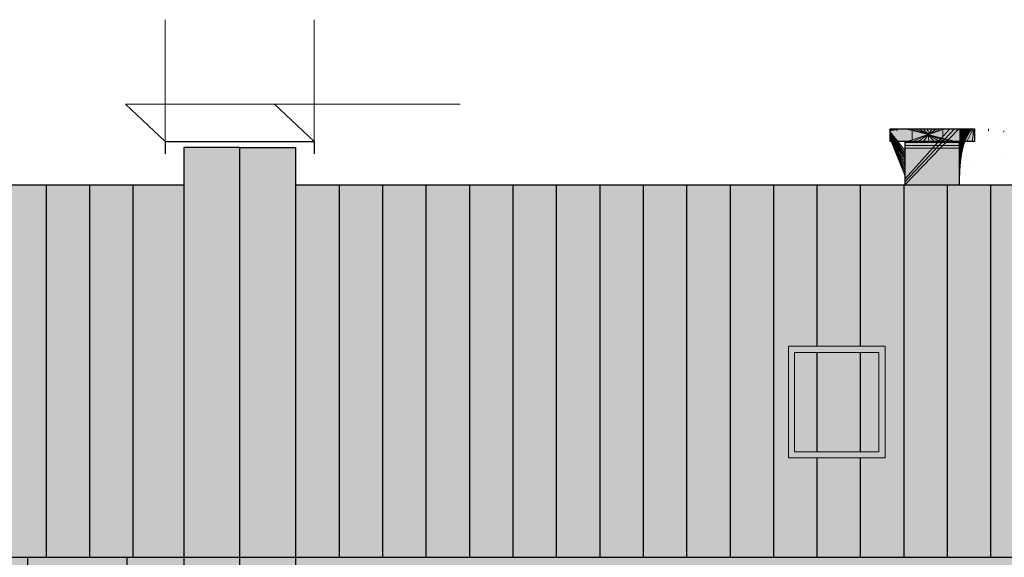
# Model space of a CAD drawing. Header units: millimetres. Extents: x 6197 to 108098, y 4257 to 29730.
# Tile 10 of 147: x 8974 to 9767, y 11977 to 12410. Entities that reach past the tile are written whole.
import ezdxf

# ---------------------------------------------------------------- set-up
doc = ezdxf.new("R2010")
doc.units = ezdxf.units.MM
doc.layers.add('&_opisy_100', color=51, linetype='Continuous', lineweight=20)
doc.styles.add('Romans', font='romans.shx', dxfattribs={"width": 0.75})
doc.styles.get("Standard").update_dxf_attribs({"font": 'arial.ttf'})

msp = doc.modelspace()

# ---------------------------------------------------------------- hatches: boundary and pattern name
at = {"lineweight": 20}
h = msp.add_hatch(color=1, dxfattribs=at)
h.set_gradient(color1=(205, 96, 50), color2=(205, 96, 50))
h.paths.add_polyline_path([(9687.187054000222, 12311.97812734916), (9687.187054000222, 12276.97812734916), (9731.187054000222, 12276.97812734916), (9731.187054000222, 12311.97812734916)])
h.paths.add_polyline_path([(9675.187054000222, 12321.97812734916), (9675.187054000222, 12311.97812734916), (9743.187054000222, 12311.97812734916), (9743.187054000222, 12321.97812722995), (9731.187054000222, 12321.97812722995)])
at = {"lineweight": 20, "true_color": 0x494851}
h = msp.add_hatch(dxfattribs=at)
h.set_pattern_fill('AR-BRSTD', color=251, scale=0.121, style=0)
h.set_pattern_definition([(0, (-1177848249.119674, -935720779.4263076), (0, 8.1967578), []), (90, (-1177848249.119674, -935720779.4263076), (-12.2936, 8.1967578), [8.1967578, -8.1967578])])
h.paths.add_polyline_path([(9731.187054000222, 12311.97812734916), (9687.187054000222, 12311.97812734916), (9687.187054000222, 12276.97812734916), (9731.187054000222, 12276.97812734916)])
h.paths.add_polyline_path([(9743.187054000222, 12321.97812722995), (9731.187054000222, 12321.97812722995), (9675.187054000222, 12321.97812734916), (9675.187054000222, 12311.97812734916), (9743.187054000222, 12311.97812734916)])
h = msp.add_hatch(color=256)
h.set_gradient(color1=(73, 72, 81), color2=(73, 72, 81))
h.paths.add_polyline_path([(7350.187054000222, 12306.97812734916), (7305.187054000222, 12306.97812734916), (7305.187054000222, 11976.97812734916), (7350.187054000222, 11976.97812734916)])
h.paths.add_polyline_path([(7385.187054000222, 12276.97812734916), (7350.187054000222, 12276.97812734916), (7350.187054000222, 11976.97812734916), (7385.187054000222, 11976.97812734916)])
h.paths.add_polyline_path([(7420.187054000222, 12276.97812734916), (7385.187054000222, 12276.97812734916), (7385.187054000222, 11976.97812734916), (7420.187054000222, 11976.97812734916)])
h.paths.add_polyline_path([(7455.187054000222, 12276.97812734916), (7420.187054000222, 12276.97812734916), (7420.187054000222, 11976.97812734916), (7455.187054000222, 11976.97812734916)])
h.paths.add_polyline_path([(7525.187054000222, 12276.97812734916), (7490.187054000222, 12276.97812734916), (7490.187054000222, 11976.97812734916), (7525.187054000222, 11976.97812734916)])
h.paths.add_polyline_path([(7490.187054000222, 12276.97812734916), (7455.187054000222, 12276.97812734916), (7455.187054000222, 11976.97812734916), (7490.187054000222, 11976.97812734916)])
h.paths.add_polyline_path([(7560.187054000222, 12276.97812734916), (7525.187054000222, 12276.97812734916), (7525.187054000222, 11976.97812734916), (7560.187054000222, 11976.97812734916)])
h.paths.add_polyline_path([(7595.187054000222, 12276.97812734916), (7560.187054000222, 12276.97812734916), (7560.187054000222, 11976.97812734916), (7595.187054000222, 11976.97812734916)])
h.paths.add_polyline_path([(7630.187054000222, 12276.97812734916), (7595.187054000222, 12276.97812734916), (7595.187054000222, 11976.97812734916), (7630.187054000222, 11976.97812734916)])
h.paths.add_polyline_path([(7665.187054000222, 12276.97812734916), (7630.187054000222, 12276.97812734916), (7630.187054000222, 11976.97812734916), (7665.187054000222, 11976.97812746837)])
h.paths.add_polyline_path([(7700.187054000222, 12276.97812734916), (7665.187054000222, 12276.97812734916), (7665.187054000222, 11976.97812746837), (7700.187054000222, 11976.97812746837)])
h.paths.add_polyline_path([(7735.187054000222, 12276.97812734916), (7700.187054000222, 12276.97812734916), (7700.187054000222, 11976.97812746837), (7735.187054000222, 11976.97812746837)])
h.paths.add_polyline_path([(7770.187054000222, 12276.97812734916), (7735.187054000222, 12276.97812734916), (7735.187054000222, 11976.97812746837), (7770.187054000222, 11976.97812746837)])
h.paths.add_polyline_path([(7805.187054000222, 12276.97812734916), (7770.187054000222, 12276.97812734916), (7770.187054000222, 11976.97812746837), (7805.187054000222, 11976.97812746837)])
h.paths.add_polyline_path([(7840.187054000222, 12276.97812734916), (7805.187054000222, 12276.97812734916), (7805.187054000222, 11976.97812746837), (7840.187054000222, 11976.97812746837)])
h.paths.add_polyline_path([(7875.187054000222, 12276.97812734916), (7840.187054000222, 12276.97812734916), (7840.187054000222, 11976.97812746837), (7875.187054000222, 11976.97812746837)])
h.paths.add_polyline_path([(7910.187054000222, 12276.97812734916), (7875.187054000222, 12276.97812734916), (7875.187054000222, 11976.97812746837), (7910.187054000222, 11976.97812746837)])
h.paths.add_polyline_path([(7945.187054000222, 12276.97812734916), (7910.187054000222, 12276.97812734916), (7910.187054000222, 11976.97812746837), (7945.187054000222, 11976.97812746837)])
h.paths.add_polyline_path([(7980.187054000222, 12276.97812734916), (7945.187054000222, 12276.97812734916), (7945.187054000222, 11976.97812746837), (7980.187054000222, 11976.97812746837)])
h.paths.add_polyline_path([(8015.187054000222, 12276.97812734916), (7980.187054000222, 12276.97812734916), (7980.187054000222, 11976.97812746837), (8015.187054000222, 11976.97812746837)])
h.paths.add_polyline_path([(8050.187054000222, 12276.97812734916), (8015.187054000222, 12276.97812734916), (8015.187054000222, 12081.97812734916), (8050.18705423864, 12081.97812734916)], flags=17)
h.paths.add_polyline_path([(8085.187054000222, 12276.97812734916), (8050.187054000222, 12276.97812734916), (8050.18705423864, 12081.97812734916), (8085.18705423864, 12081.97812734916)], flags=17)
h.paths.add_polyline_path([(8120.187054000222, 12276.97812734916), (8085.187054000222, 12276.97812734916), (8085.18705423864, 12081.97812734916), (8120.18705423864, 12081.97812734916)], flags=17)
h.paths.add_polyline_path([(8155.187054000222, 12276.97812734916), (8120.187054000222, 12276.97812734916), (8120.18705423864, 12081.97812734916), (8155.18705423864, 12081.97812734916)], flags=17)
h.paths.add_polyline_path([(8190.187054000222, 12276.97812734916), (8155.187054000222, 12276.97812734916), (8155.18705423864, 12081.97812734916), (8190.18705423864, 12081.97812734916)], flags=17)
h.paths.add_polyline_path([(8225.187054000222, 12276.97812734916), (8190.187054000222, 12276.97812734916), (8190.18705423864, 12081.97812734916), (8225.18705423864, 12081.97812734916)], flags=17)
h.paths.add_polyline_path([(8260.187054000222, 12276.97812734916), (8225.187054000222, 12276.97812734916), (8225.18705423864, 12081.97812734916), (8260.18705423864, 12081.97812734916)], flags=17)
h.paths.add_polyline_path([(8295.187054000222, 12276.97812734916), (8260.187054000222, 12276.97812734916), (8260.18705423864, 12081.97812734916), (8295.18705423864, 12081.97812734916)], flags=17)
h.paths.add_polyline_path([(8330.187054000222, 12276.97812734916), (8295.187054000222, 12276.97812734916), (8295.18705423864, 12081.97812734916), (8330.18705423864, 12081.97812734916)], flags=17)
h.paths.add_polyline_path([(8365.187054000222, 12276.97812734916), (8330.187054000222, 12276.97812734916), (8330.18705423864, 12081.97812734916), (8365.18705423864, 12081.97812734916)], flags=17)
h.paths.add_polyline_path([(8400.187054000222, 12276.97812734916), (8365.187054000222, 12276.97812734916), (8365.18705423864, 12081.97812734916), (8400.18705423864, 12081.97812734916)], flags=17)
h.paths.add_polyline_path([(8435.187054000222, 12276.97812734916), (8400.187054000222, 12276.97812734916), (8400.18705423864, 12081.97812734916), (8435.18705423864, 12081.97812734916)], flags=17)
h.paths.add_polyline_path([(8470.187054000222, 12276.97812734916), (8435.187054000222, 12276.97812734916), (8435.18705423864, 12081.97812734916), (8470.187054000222, 12081.97812734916)], flags=17)
h.paths.add_polyline_path([(8505.187054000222, 12276.97812734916), (8470.187054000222, 12276.97812734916), (8470.187054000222, 12081.97812734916), (8015.187054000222, 12081.97812734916), (8015.187054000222, 11976.97812746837), (8020.187054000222, 11976.97812746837), (8020.187054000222, 12076.97812734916), (8470.187054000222, 12076.97812734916), (8470.187054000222, 11976.97812746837), (8505.187054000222, 11976.97812746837)])
h.paths.add_polyline_path([(8540.187054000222, 12276.87434111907), (8505.187054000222, 12276.87434111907), (8505.187054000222, 11976.97812746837), (8540.187054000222, 11976.97812746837)])
h.paths.add_polyline_path([(8575.187054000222, 12276.97812734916), (8540.187054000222, 12277.02377890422), (8540.187054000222, 11976.97812746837), (8575.187054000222, 11976.97812746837)])
h.paths.add_polyline_path([(8610.181326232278, 12276.97370671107), (8575.187054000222, 12276.97812734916), (8575.187054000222, 11976.97812746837), (8610.187054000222, 11976.97812746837)])
h.paths.add_polyline_path([(8645.187054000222, 12276.97812734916), (8610.204533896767, 12277.00032996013), (8610.187054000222, 11976.97812746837), (8645.187054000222, 11976.97812746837)])
h.paths.add_polyline_path([(8680.187054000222, 12276.97812734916), (8645.187054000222, 12276.97812734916), (8645.187054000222, 11976.97812746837), (8680.187054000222, 11976.97812746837)])
h.paths.add_polyline_path([(8715.187054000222, 12276.97812734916), (8680.187054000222, 12276.97812734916), (8680.187054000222, 11976.97812746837), (8715.187054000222, 11976.97812746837)])
h.paths.add_polyline_path([(8750.187054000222, 12276.97812734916), (8715.187054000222, 12276.97812734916), (8715.187054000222, 11976.97812746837), (8750.187054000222, 11976.97812746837)])
h.paths.add_polyline_path([(8785.187054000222, 12276.97812734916), (8750.187054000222, 12276.97812734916), (8750.187054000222, 11976.97812746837), (8785.187054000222, 11976.97812746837)])
h.paths.add_polyline_path([(8820.187054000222, 12276.97812734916), (8785.187054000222, 12276.97812734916), (8785.187054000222, 11976.97812746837), (8820.187054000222, 11976.97812746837)])
h.paths.add_polyline_path([(8855.187054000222, 12276.97812734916), (8820.187054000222, 12276.97812734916), (8820.187054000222, 11976.97812746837), (8855.187054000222, 11976.97812746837)])
h.paths.add_polyline_path([(8890.187054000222, 12276.97812734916), (8855.187054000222, 12276.97812734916), (8855.187054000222, 11976.97812746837), (8890.187054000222, 11976.97812746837)])
h.paths.add_polyline_path([(8925.187054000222, 12276.97812734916), (8890.187054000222, 12276.97812734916), (8890.187054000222, 11976.97812746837), (8925.187054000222, 11976.97812746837)])
h.paths.add_polyline_path([(8960.187054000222, 12276.97812734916), (8925.187054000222, 12276.97812734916), (8925.187054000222, 11976.97812746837), (8960.187054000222, 11976.97812746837)])
h.paths.add_polyline_path([(8995.187054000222, 12276.97812734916), (8960.187054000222, 12276.97812734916), (8960.187054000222, 11976.97812746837), (8995.187054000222, 11976.97812746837)])
h.paths.add_polyline_path([(9030.187054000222, 12276.97812734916), (8995.187054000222, 12276.97812734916), (8995.187054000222, 11976.97812746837), (9030.187054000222, 11976.97812746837)])
h.paths.add_polyline_path([(9065.187054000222, 12276.97812734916), (9030.187054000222, 12276.97812734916), (9030.187054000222, 11976.97812746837), (9065.187054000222, 11976.97812746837)])
h.paths.add_polyline_path([(9106.187054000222, 12276.97812734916), (9065.187054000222, 12276.97812734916), (9065.187054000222, 11976.97812746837), (9106.187054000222, 11976.97812746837)])
h.paths.add_polyline_path([(9151.187054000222, 12306.97812734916), (9106.187054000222, 12306.97812734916), (9106.187054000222, 11976.97812746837), (9151.187054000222, 11976.97812746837)])
h.paths.add_polyline_path([(9196.187054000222, 12306.97812734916), (9151.187054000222, 12306.97812734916), (9151.187054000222, 12226.97812734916), (9151.187054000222, 11976.97812746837), (9196.187054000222, 11976.97812746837)])
h.paths.add_polyline_path([(9231.187054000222, 12276.97812722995), (9196.187054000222, 12276.97812722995), (9196.187054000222, 11976.97812746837), (9231.187054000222, 11976.97812746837)])
h.paths.add_polyline_path([(9266.187054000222, 12276.97812722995), (9231.187054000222, 12276.97812722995), (9231.187054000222, 11976.97812746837), (9266.187054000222, 11976.97812746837)])
h.paths.add_polyline_path([(9301.187054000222, 12276.97812722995), (9266.187054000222, 12276.97812722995), (9266.187054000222, 11976.97812746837), (9301.187054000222, 11976.97812746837)])
h.paths.add_polyline_path([(9336.187054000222, 12276.97812722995), (9301.187054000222, 12276.97812722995), (9301.187054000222, 11976.97812746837), (9336.187054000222, 11976.97812746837)])
h.paths.add_polyline_path([(9371.18705423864, 12276.97812722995), (9336.187054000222, 12276.97812722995), (9336.187054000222, 11976.97812746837), (9371.18705423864, 11976.97812746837)])
h.paths.add_polyline_path([(9406.18705423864, 12276.97812722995), (9371.18705423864, 12276.97812722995), (9371.18705423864, 11976.97812746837), (9406.18705423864, 11976.97812746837)])
h.paths.add_polyline_path([(9441.18705423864, 12276.97812722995), (9406.18705423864, 12276.97812722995), (9406.18705423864, 11976.97812746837), (9441.18705423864, 11976.97812746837)])
h.paths.add_polyline_path([(9476.18705423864, 12276.97812722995), (9441.18705423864, 12276.97812722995), (9441.18705423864, 11976.97812746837), (9476.18705423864, 11976.97812746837)])
h.paths.add_polyline_path([(9511.18705423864, 12276.97812722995), (9476.18705423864, 12276.97812722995), (9476.18705423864, 11976.97812746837), (9511.18705423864, 11976.97812746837)])
h.paths.add_polyline_path([(9546.18705423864, 12276.97812722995), (9511.18705423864, 12276.97812722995), (9511.18705423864, 11976.97812746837), (9546.18705423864, 11976.97812746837)])
h.paths.add_polyline_path([(9581.18705423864, 12276.97812722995), (9546.18705423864, 12276.97812722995), (9546.18705423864, 11976.97812746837), (9581.18705423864, 11976.97812746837)])
h.paths.add_polyline_path([(9616.18705423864, 12276.97812722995), (9581.18705423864, 12276.97812722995), (9581.18705423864, 11976.97812746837), (9616.18705423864, 11976.97812746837)])
h.paths.add_polyline_path([(9651.18705423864, 12276.97812722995), (9616.18705423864, 12276.97812722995), (9616.18705423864, 11976.97812746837), (9651.18705423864, 11976.97812746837)])
h.paths.add_polyline_path([(9686.18705423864, 12276.97812722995), (9651.18705423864, 12276.97812722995), (9651.18705423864, 11976.97812746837), (9686.18705423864, 11976.97812746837)])
h.paths.add_polyline_path([(9721.18705423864, 12276.97812722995), (9686.18705423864, 12276.97812722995), (9686.18705423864, 11976.97812746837), (9721.18705423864, 11976.97812746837)])
h.paths.add_polyline_path([(9756.18705423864, 12276.97812722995), (9721.18705423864, 12276.97812722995), (9721.18705423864, 11976.97812746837), (9756.18705423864, 11976.97812746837)])
h.paths.add_polyline_path([(9791.18705423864, 12276.97812722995), (9756.18705423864, 12276.97812722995), (9756.18705423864, 11976.97812746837), (9791.18705423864, 11976.97812746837)])
h.paths.add_polyline_path([(9826.18705423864, 12276.97812722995), (9791.18705423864, 12276.97812722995), (9791.18705423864, 11976.97812746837), (9826.18705423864, 11976.97812746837)])
h.paths.add_polyline_path([(9861.18705423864, 12276.97812722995), (9826.18705423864, 12276.97812722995), (9826.18705423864, 11976.97812746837), (9861.18705423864, 11976.97812746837)])
h.paths.add_polyline_path([(9896.18705423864, 12276.97812722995), (9861.18705423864, 12277.01540743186), (9861.18705423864, 12081.97812734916), (9896.18705423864, 12081.97812734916)])
h.paths.add_polyline_path([(9931.18705423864, 12276.97812722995), (9896.18705423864, 12276.97812722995), (9896.18705423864, 12081.97812734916), (9931.18705423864, 12081.97812734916)], flags=17)
h.paths.add_polyline_path([(9966.18705423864, 12276.97812722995), (9931.18705423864, 12276.97812722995), (9931.18705423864, 12081.97812734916), (9966.18705423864, 12081.97812734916)], flags=17)
h.paths.add_polyline_path([(10001.18705423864, 12276.97812722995), (9966.18705423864, 12276.97812722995), (9966.18705423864, 12081.97812734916), (10001.18705423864, 12081.97812734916)], flags=17)
h.paths.add_polyline_path([(10036.18705423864, 12276.97812722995), (10001.18705423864, 12276.97812722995), (10001.18705423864, 12081.97812734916), (10036.18705423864, 12081.97812734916)], flags=17)
h.paths.add_polyline_path([(10071.18705423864, 12276.97812722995), (10036.18705423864, 12276.97812722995), (10036.18705423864, 12081.97812734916), (10071.18705423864, 12081.97812734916)], flags=17)
h.paths.add_polyline_path([(10106.18705423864, 12276.97812734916), (10071.18705423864, 12276.97812722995), (10071.18705423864, 12081.97812734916), (10106.18705423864, 12081.97812734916)], flags=17)
h.paths.add_polyline_path([(10141.18705423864, 12276.97812734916), (10106.18705423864, 12276.97812734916), (10106.18705423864, 12081.97812734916), (10141.18705423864, 12081.97812734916)], flags=17)
h.paths.add_polyline_path([(10176.18705423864, 12276.97812734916), (10141.18705423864, 12276.97812734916), (10141.18705423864, 12081.97812734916), (10176.18705447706, 12081.97812734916)], flags=17)
h.paths.add_polyline_path([(10211.18705423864, 12276.97812711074), (10176.18705423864, 12276.97812734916), (10176.18705447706, 12081.97812734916), (10211.18705423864, 12081.97812734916)], flags=17)
h.paths.add_polyline_path([(10246.18705423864, 12276.97812711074), (10211.18705423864, 12276.97812711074), (10211.18705423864, 12081.97812734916), (10246.18705447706, 12081.97812734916)], flags=17)
h.paths.add_polyline_path([(10281.18705423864, 12276.97812711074), (10246.18705423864, 12276.97812711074), (10246.18705447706, 12081.97812734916), (10281.18705423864, 12081.97812734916)], flags=17)
h.paths.add_polyline_path([(10316.18705423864, 12276.97812711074), (10281.18705423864, 12276.97812711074), (10281.18705423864, 12081.97812734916), (10316.18705447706, 12081.97812734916)], flags=17)
h.paths.add_polyline_path([(10351.18705423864, 12276.97812734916), (10316.18705423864, 12276.97812711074), (10316.18705447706, 12081.97812734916), (9861.18705423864, 12081.97812734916), (9861.18705423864, 11976.97812746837), (9868.187054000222, 11976.97812746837), (9868.187054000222, 12076.97812734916), (10318.18705400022, 12076.97812734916), (10318.18705400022, 11976.97812746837), (10351.18705423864, 11976.97812746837)])
h.paths.add_polyline_path([(10386.18705423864, 12276.97812746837), (10351.18705423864, 12276.97812734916), (10351.18705423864, 11976.97812746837), (10386.18705423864, 11976.97812746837)])
h.paths.add_polyline_path([(10421.18705423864, 12276.97812746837), (10386.18705423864, 12276.97812746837), (10386.18705423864, 11976.97812746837), (10421.18705423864, 11976.97812746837)])
h.paths.add_polyline_path([(10456.18705423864, 12276.97812746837), (10421.18705423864, 12276.97812746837), (10421.18705423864, 11976.97812746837), (10456.18705423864, 11976.97812746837)])
h.paths.add_polyline_path([(10491.18705423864, 12276.97812746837), (10456.18705423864, 12276.97812746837), (10456.18705423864, 11976.97812746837), (10491.18705423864, 11976.97812746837)])
h.paths.add_polyline_path([(10526.18705423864, 12276.97812746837), (10491.18705423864, 12276.97812746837), (10491.18705423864, 11976.97812746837), (10526.18705423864, 11976.97812746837)])
h.paths.add_polyline_path([(10561.18705423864, 12276.97812746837), (10526.18705423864, 12276.97812746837), (10526.18705423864, 11976.97812746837), (10561.18705423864, 11976.97812746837)])
h.paths.add_polyline_path([(10596.18705423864, 12276.97812746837), (10561.18705423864, 12276.97812746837), (10561.18705423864, 11976.97812746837), (10596.18705423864, 11976.97812746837)])
h.paths.add_polyline_path([(10631.18705423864, 12276.97812746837), (10596.18705423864, 12276.97812746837), (10596.18705423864, 11976.97812746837), (10631.18705423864, 11976.97812746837)])
h.paths.add_polyline_path([(10666.18705423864, 12276.97812746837), (10631.18705423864, 12276.97812746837), (10631.18705423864, 11976.97812746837), (10666.18705423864, 11976.97812746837)])
h.paths.add_polyline_path([(10701.18705423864, 12276.97812746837), (10666.18705423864, 12276.97812746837), (10666.18705423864, 11976.97812746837), (10701.18705423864, 11976.97812734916)])
h.paths.add_polyline_path([(10736.18705423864, 12276.97812746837), (10701.18705423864, 12276.97812746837), (10701.18705423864, 11976.97812734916), (10736.18705423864, 11976.97812734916)])
h.paths.add_polyline_path([(10771.18705423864, 12276.97812746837), (10736.18705423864, 12276.97812746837), (10736.18705423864, 11976.97812734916), (10771.18705423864, 11976.97812734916)])
h.paths.add_polyline_path([(10806.18705447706, 12276.97812746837), (10771.18705423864, 12276.97812746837), (10771.18705423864, 11976.97812734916), (10806.18705447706, 11976.97812734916)])
h.paths.add_polyline_path([(10841.18705447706, 12276.97812746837), (10806.18705447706, 12276.97812746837), (10806.18705447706, 11976.97812734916), (10841.18705447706, 11976.97812734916)])
h.paths.add_polyline_path([(10876.18705447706, 12276.97812746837), (10841.18705447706, 12276.97812746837), (10841.18705447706, 11976.97812734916), (10876.18705447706, 11976.97812734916)])
h.paths.add_polyline_path([(10911.18705447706, 12276.97812746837), (10876.18705447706, 12276.97812746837), (10876.18705447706, 11976.97812734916), (10911.18705447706, 11976.97812734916)])
h.paths.add_polyline_path([(10981.18705447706, 12276.97812746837), (10946.18705447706, 12276.97812746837), (10946.18705447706, 11976.97812734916), (10981.18705447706, 11976.97812734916)])
h.paths.add_polyline_path([(10946.18705447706, 12276.97812746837), (10911.18705447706, 12276.97812746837), (10911.18705447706, 11976.97812734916), (10946.18705447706, 11976.97812734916)])
h.paths.add_polyline_path([(10990.18705400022, 12276.97812734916), (10981.18705447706, 12276.97812746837), (10981.18705447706, 11976.97812734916), (10990.18705400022, 11976.97812734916), (10990.18705400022, 11976.97812746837)])
h.paths.add_polyline_path([(11035.18705400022, 12306.97812734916), (10990.18705400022, 12306.97812734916), (10990.18705400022, 11976.97812734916), (11035.18705400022, 11976.97812734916)])
at = {"lineweight": 0}
h = msp.add_hatch(color=250, dxfattribs=at)
h.set_gradient(color1=(127, 223, 255), color2=(234, 234, 230), tint=1)
h.paths.add_polyline_path([(9598.187054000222, 12141.97812722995), (9598.187054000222, 12061.97812734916), (9666.187054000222, 12061.97812734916), (9666.187054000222, 12141.97812734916)])
h = msp.add_hatch(color=256)
h.set_gradient(color1=(255, 255, 255), color2=(234, 234, 230))
h.paths.add_polyline_path([(7368.408655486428, 11964.97812734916), (7350.187054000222, 11964.97812734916), (7350.187054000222, 11976.97812734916), (7305.187054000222, 11976.97812734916), (7305.187054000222, 11631.97812734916), (7368.408655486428, 11631.97812734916)])
h.paths.add_polyline_path([(7425.187054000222, 11886.97812734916), (7425.187054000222, 11964.97812734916), (7380.408655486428, 11964.97812734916), (7380.408655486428, 11631.97812734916), (7425.187053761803, 11631.97812734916), (7425.187053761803, 11686.97812746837)])
h.paths.add_polyline_path([(8020.187054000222, 11964.97812734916), (7515.187054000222, 11964.97812734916), (7515.187054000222, 11886.97812734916), (7515.187054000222, 11686.97812734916), (7515.187053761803, 11631.97812734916), (8020.187054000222, 11631.97812746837), (8020.187054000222, 11686.97812734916), (7930.187054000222, 11686.97812734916), (7930.187054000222, 11886.97812734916), (8020.187054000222, 11886.97812734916)])
h.paths.add_polyline_path([(7575.187054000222, 11886.97812734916), (7665.187054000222, 11886.97812734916), (7780.187054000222, 11886.97812734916), (7870.187054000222, 11886.97812734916), (7870.187054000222, 11686.97812734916), (7780.187054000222, 11686.97812734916), (7665.187054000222, 11687.05812727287), (7665.187054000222, 11686.97812734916), (7575.187054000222, 11686.97812734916)], flags=16)
h.paths.add_polyline_path([(7580.187054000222, 11791.97812734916), (7660.187054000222, 11791.97812734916), (7660.187054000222, 11791.97812746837)], flags=0)
h.paths.add_polyline_path([(7660.187054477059, 11691.97812722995), (7660.187054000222, 11691.97812734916), (7580.187054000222, 11691.97812722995), (7580.18705423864, 11691.97812711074)], flags=0)
h.paths.add_polyline_path([(7785.187054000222, 11791.97812734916), (7865.187054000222, 11791.97812734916), (7865.187054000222, 11791.97812746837)], flags=0)
h.paths.add_polyline_path([(7865.187054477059, 11691.97812722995), (7865.187054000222, 11691.97812734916), (7785.187054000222, 11691.97812722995), (7785.18705423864, 11691.97812711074)], flags=0)
h.paths.add_polyline_path([(8975.187054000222, 11964.97812722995), (8470.187054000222, 11964.97812734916), (8470.187054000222, 11886.97812734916), (8560.187054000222, 11886.97812734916), (8560.187054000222, 11686.97812734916), (8470.187054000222, 11686.97812734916), (8470.187054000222, 11631.97812734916), (8975.187053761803, 11631.97812734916), (8975.187053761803, 11686.97812746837), (8975.187054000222, 11886.97812734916)])
h.paths.add_polyline_path([(8710.187054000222, 11886.97812734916), (8825.187054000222, 11886.97812734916), (8915.187054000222, 11886.97812734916), (8915.187054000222, 11686.97812734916), (8825.187054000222, 11686.97812734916), (8710.187054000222, 11687.05812727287), (8710.187054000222, 11686.97812734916), (8620.187054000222, 11686.97812734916), (8620.187054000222, 11886.97812734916)], flags=16)
h.paths.add_polyline_path([(8705.18705423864, 11791.97812734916), (8705.187054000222, 11791.97812734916), (8625.187054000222, 11791.97812746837), (8625.18705423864, 11791.97812734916)], flags=0)
h.paths.add_polyline_path([(8710.187054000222, 11693.05812727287), (8825.187054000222, 11693.05812727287)], flags=0)
h.paths.add_polyline_path([(8705.18705423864, 11691.97812722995), (8705.187054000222, 11691.97812722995), (8625.187054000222, 11691.97812734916)], flags=0)
h.paths.add_polyline_path([(8830.18705423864, 11791.97812734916), (8910.18705423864, 11791.97812734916), (8910.187054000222, 11791.97812734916), (8830.187054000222, 11791.97812746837)], flags=0)
h.paths.add_polyline_path([(8910.18705423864, 11691.97812722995), (8910.187054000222, 11691.97812722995), (8830.187054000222, 11691.97812734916)], flags=0)
h.paths.add_polyline_path([(9151.187054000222, 11976.97812746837), (9106.187054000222, 11976.97812746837), (9106.187054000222, 11964.97812722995), (9065.187054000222, 11964.97812722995), (9065.187054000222, 11886.97812734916), (9065.187054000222, 11686.97812734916), (9065.187053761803, 11631.97812734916), (9151.187054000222, 11631.97812734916)])
h.paths.add_polyline_path([(9214.408655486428, 11964.97812711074), (9196.187054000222, 11964.97812711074), (9196.187054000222, 11976.97812746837), (9151.187054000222, 11976.97812746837), (9151.187054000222, 11631.97812734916), (9214.408655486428, 11631.97812722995)])
h.paths.add_polyline_path([(9271.187054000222, 11886.97812734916), (9271.187054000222, 11964.97812711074), (9226.408655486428, 11964.97812711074), (9226.408655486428, 11631.97812722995), (9271.187053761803, 11631.97812722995), (9271.187053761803, 11686.97812746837)])
h.paths.add_polyline_path([(9868.187054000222, 11964.97812711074), (9361.187054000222, 11964.97812711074), (9361.187054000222, 11886.97812734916), (9361.187054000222, 11686.97812734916), (9361.187053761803, 11631.97812722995), (9868.187054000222, 11631.97812734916), (9868.187054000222, 11686.97812734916), (9778.187054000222, 11686.97812734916), (9778.187054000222, 11886.97812734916), (9868.187054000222, 11886.97812734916)])
h.paths.add_polyline_path([(9511.187054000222, 11886.97812734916), (9628.187054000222, 11886.97812734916), (9718.187054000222, 11886.97812734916), (9718.187054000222, 11686.97812734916), (9628.187054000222, 11686.97812734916), (9511.187054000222, 11687.05812727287), (9511.187054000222, 11686.97812734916), (9421.187054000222, 11686.97812734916), (9421.187054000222, 11886.97812734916)], flags=16)
h.paths.add_polyline_path([(9506.187054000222, 11791.97812734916), (9506.187054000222, 11791.97812746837), (9426.187054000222, 11791.97812734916)], flags=0)
h.paths.add_polyline_path([(9506.187054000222, 11691.97812734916), (9426.187054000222, 11691.97812722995), (9426.187053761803, 11691.97812722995)], flags=0)
h.paths.add_polyline_path([(9633.187054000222, 11791.97812734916), (9713.187054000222, 11791.97812734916), (9713.187054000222, 11791.97812746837)], flags=0)
h.paths.add_polyline_path([(9713.187054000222, 11691.97812734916), (9633.187054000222, 11691.97812722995), (9633.187053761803, 11691.97812722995)], flags=0)
h.paths.add_polyline_path([(10825.18705400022, 11964.97812746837), (10318.18705400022, 11964.97812734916), (10318.18705400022, 11886.97812734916), (10408.18705400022, 11886.97812734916), (10408.18705400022, 11686.97812734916), (10318.18705400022, 11686.97812734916), (10318.18705400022, 11631.97812734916), (10825.1870537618, 11631.97812722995), (10825.1870537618, 11686.97812746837), (10825.18705400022, 11886.97812734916)])
h.paths.add_polyline_path([(10468.18705400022, 11886.97812734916), (10558.18705400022, 11886.97812734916), (10675.18705400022, 11886.97812734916), (10765.18705400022, 11886.97812734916), (10765.18705400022, 11686.97812734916), (10675.18705400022, 11686.97812734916), (10558.18705400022, 11687.05812727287), (10558.18705400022, 11686.97812734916), (10468.18705400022, 11686.97812734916)], flags=16)
h.paths.add_polyline_path([(10473.18705423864, 11791.97812734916), (10553.18705423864, 11791.97812734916), (10553.18705400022, 11791.97812734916), (10473.18705400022, 11791.97812746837)], flags=0)
h.paths.add_polyline_path([(10558.18705400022, 11693.05812727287), (10675.18705400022, 11693.05812727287)], flags=0)
h.paths.add_polyline_path([(10473.18705400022, 11691.97812734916), (10553.18705423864, 11691.97812722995), (10553.18705400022, 11691.97812722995)], flags=0)
h.paths.add_polyline_path([(10680.18705423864, 11791.97812734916), (10760.18705423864, 11791.97812734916), (10760.18705400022, 11791.97812734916), (10680.18705400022, 11791.97812746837)], flags=0)
h.paths.add_polyline_path([(10760.18705423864, 11691.97812722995), (10760.18705400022, 11691.97812722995), (10680.18705400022, 11691.97812734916)], flags=0)
h.paths.add_polyline_path([(10959.96545251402, 11964.97812746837), (10915.18705400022, 11964.97812746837), (10915.18705400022, 11886.97812734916), (10915.18705400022, 11686.97812734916), (10915.1870537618, 11631.97812722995), (10959.96545251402, 11631.97812722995)])
h.paths.add_polyline_path([(11035.18705400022, 11976.97812734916), (10990.18705400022, 11976.97812734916), (10990.18705400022, 11964.97812746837), (10971.96545251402, 11964.97812746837), (10971.96545251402, 11884.97812711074), (10971.96545251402, 11631.97812722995), (11035.18705400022, 11631.97812734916)])
h = msp.add_hatch(color=256)
h.set_gradient(color1=(73, 72, 81), color2=(73, 72, 81))
h.paths.add_polyline_path([(9106.187054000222, 11976.97812746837), (9060.187054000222, 11976.97812746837), (9060.187054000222, 11964.97812722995), (9106.187054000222, 11964.97812722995)])
h.paths.add_polyline_path([(9060.187054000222, 11976.97812746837), (8980.187054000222, 11976.97812746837), (8980.187054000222, 11964.97812722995), (9060.187054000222, 11964.97812722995)])
h.paths.add_polyline_path([(8980.187054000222, 11976.97812746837), (8900.187054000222, 11976.97812746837), (8900.187054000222, 11964.97812722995), (8980.187054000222, 11964.97812722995)])
h.paths.add_polyline_path([(8900.187054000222, 11976.97812746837), (8820.187054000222, 11976.97812746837), (8820.187054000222, 11964.97812722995), (8900.187054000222, 11964.97812722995)])
h.paths.add_polyline_path([(8820.187054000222, 11976.97812746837), (8740.187054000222, 11976.97812746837), (8740.187054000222, 11964.97812734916), (8820.187054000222, 11964.97812722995)])
h.paths.add_polyline_path([(8740.187054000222, 11976.97812746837), (8660.187054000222, 11976.97812746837), (8660.187054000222, 11964.97812734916), (8740.187054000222, 11964.97812734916)])
h.paths.add_polyline_path([(8660.187054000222, 11976.97812746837), (8580.187054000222, 11976.97812746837), (8580.187054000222, 11964.97812734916), (8660.187054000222, 11964.97812734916)])
h.paths.add_polyline_path([(8580.187054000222, 11976.97812746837), (8500.187054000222, 11976.97812746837), (8500.187054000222, 11964.97812734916), (8580.187054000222, 11964.97812734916)])
h.paths.add_polyline_path([(8500.187054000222, 11976.97812746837), (8470.187054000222, 11976.97812746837), (8470.187054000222, 11976.97812734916), (8470.187054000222, 11964.97812734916), (8500.187054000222, 11964.97812734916)])
h = msp.add_hatch(color=256)
h.set_gradient(color1=(73, 72, 81), color2=(73, 72, 81))
h.paths.add_polyline_path([(9276.187054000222, 11976.97812746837), (9196.187054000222, 11976.97812746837), (9196.187054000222, 11964.97812711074), (9276.187054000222, 11964.97812711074)])
h.paths.add_polyline_path([(9356.187054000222, 11976.97812746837), (9276.187054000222, 11976.97812746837), (9276.187054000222, 11964.97812711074), (9356.187054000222, 11964.97812711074)])
h.paths.add_polyline_path([(9436.187054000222, 11976.97812746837), (9356.187054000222, 11976.97812746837), (9356.187054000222, 11964.97812711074), (9436.187054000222, 11964.97812711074)])
h.paths.add_polyline_path([(9516.187054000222, 11976.97812746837), (9436.187054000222, 11976.97812746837), (9436.187054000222, 11964.97812711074), (9516.187054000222, 11964.97812711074)])
h.paths.add_polyline_path([(9596.187054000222, 11976.97812746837), (9516.187054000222, 11976.97812746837), (9516.187054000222, 11964.97812711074), (9596.187054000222, 11964.97812711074)])
h.paths.add_polyline_path([(9676.187054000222, 11976.97812746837), (9596.187054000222, 11976.97812746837), (9596.187054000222, 11964.97812711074), (9676.187054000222, 11964.97812711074)])
h.paths.add_polyline_path([(9756.187054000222, 11976.97812746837), (9676.187054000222, 11976.97812746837), (9676.187054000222, 11964.97812711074), (9756.187054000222, 11964.97812711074)])
h.paths.add_polyline_path([(9836.187054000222, 11976.97812746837), (9756.187054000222, 11976.97812746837), (9756.187054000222, 11964.97812711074), (9836.187054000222, 11964.97812711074)])
h.paths.add_polyline_path([(9868.187054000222, 11976.97812746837), (9836.187054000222, 11976.97812746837), (9836.187054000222, 11964.97812711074), (9868.187054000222, 11964.97812711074)])
h.paths.add_polyline_path([(10350.18705400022, 11976.97812746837), (10318.18705400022, 11976.97812746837), (10318.18705400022, 11964.97812734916), (10350.18705400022, 11964.97812734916)])
h.paths.add_polyline_path([(10430.18705400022, 11976.97812746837), (10350.18705400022, 11976.97812746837), (10350.18705400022, 11964.97812734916), (10430.18705400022, 11964.97812734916)])
h.paths.add_polyline_path([(10510.18705400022, 11976.97812746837), (10430.18705400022, 11976.97812746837), (10430.18705400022, 11964.97812734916), (10510.18705400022, 11964.97812734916)])
h.paths.add_polyline_path([(10590.18705400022, 11976.97812746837), (10510.18705400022, 11976.97812746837), (10510.18705400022, 11964.97812734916), (10590.18705400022, 11964.97812734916)])
h.paths.add_polyline_path([(10670.18705400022, 11976.97812746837), (10590.18705400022, 11976.97812746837), (10590.18705400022, 11964.97812734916), (10670.18705400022, 11964.97812746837)])
h.paths.add_polyline_path([(10750.18705400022, 11976.97812734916), (10670.18705400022, 11976.97812746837), (10670.18705400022, 11964.97812746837), (10750.18705400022, 11964.97812746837)])
h.paths.add_polyline_path([(10830.18705400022, 11976.97812734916), (10750.18705400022, 11976.97812734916), (10750.18705400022, 11964.97812746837), (10830.18705400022, 11964.97812746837)])
h.paths.add_polyline_path([(10910.18705400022, 11976.97812734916), (10830.18705400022, 11976.97812734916), (10830.18705400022, 11964.97812746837), (10910.18705400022, 11964.97812746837)])
h.paths.add_polyline_path([(10990.18705400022, 11976.97812734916), (10910.18705400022, 11976.97812734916), (10910.18705400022, 11964.97812746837), (10990.18705400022, 11964.97812746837)])

# ---------------------------------------------------------------- linework, layer by layer
at = {"layer": '&_opisy_100', "color": 0}
for points in [[(9091.187054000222, 12409.97195993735), (9091.187054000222, 12311.97812734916), (9059.060764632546, 12342.04432188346), (9208.80257066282, 12342.04432188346)], [(9211.187054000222, 12409.97195993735), (9211.187054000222, 12311.97812734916), (9179.060764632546, 12342.04432188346), (9328.80257066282, 12342.04432188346)]]:
    msp.add_lwpolyline(points, dxfattribs=at)
at = {"lineweight": 30}
for p, q in [((9675.187054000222, 12311.97812734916), (9675.187054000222, 12321.97812734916)), ((9675.187054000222, 12321.97812734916), (9731.187054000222, 12321.97812722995)), ((9731.187054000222, 12321.97812722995), (9743.187054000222, 12321.97812722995)), ((9743.187054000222, 12321.97812722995), (9743.187054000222, 12311.97812734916)), ((9091.187054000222, 12311.97812734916), (9211.187054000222, 12311.97812734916)), ((9091.187054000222, 12311.97812734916), (9091.187054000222, 12301.97812734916)), ((9211.187054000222, 12311.97812734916), (9211.187054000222, 12301.97812734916)), ((9743.187054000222, 12311.97812734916), (9675.187054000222, 12311.97812734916)), ((9687.187054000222, 12276.97812734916), (9687.187054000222, 12311.97812734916)), ((9731.187054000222, 12276.97812734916), (9731.187054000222, 12311.97812734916)), ((9151.187054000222, 12306.97812734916), (9106.187054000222, 12306.97812734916)), ((9106.187054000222, 12306.97812734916), (9106.187054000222, 11976.97812734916)), ((9151.187054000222, 12226.97812734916), (9151.187054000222, 12306.97812734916)), ((9151.187054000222, 12306.97812734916), (9196.187054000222, 12306.97812734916)), ((9196.187054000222, 12306.97812734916), (9196.187054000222, 11976.97812734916)), ((7350.187054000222, 12276.97812734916), (9106.187054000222, 12276.97812734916)), ((9196.187054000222, 12276.97812722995), (10990.18705400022, 12276.97812734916)), ((9151.187054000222, 11596.97812734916), (9151.187054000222, 12256.97812734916)), ((8470.187054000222, 11976.97812746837), (9868.187054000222, 11976.97812746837))]:
    msp.add_line(p, q, dxfattribs=at)
for p, q in [((8995.187054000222, 12276.97812734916), (8995.187054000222, 11976.97812734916)), ((9030.187054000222, 12276.97812734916), (9030.187054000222, 11976.97812734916)), ((9065.187054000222, 12276.97812734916), (9065.187054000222, 11976.97812734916)), ((9231.187054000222, 12276.97812722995), (9231.187054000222, 11976.97812746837)), ((9266.187054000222, 12276.97812722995), (9266.187054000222, 11976.97812746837)), ((9301.187054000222, 12276.97812722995), (9301.187054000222, 11976.97812746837)), ((9336.187054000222, 12276.97812722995), (9336.187054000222, 11976.97812746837)), ((9371.18705423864, 12276.97812722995), (9371.18705423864, 11976.97812746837)), ((9406.18705423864, 12276.97812722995), (9406.18705423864, 11976.97812746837)), ((9441.18705423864, 12276.97812722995), (9441.18705423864, 11976.97812746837)), ((9476.18705423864, 12276.97812722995), (9476.18705423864, 11976.97812746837)), ((9511.18705423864, 12276.97812722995), (9511.18705423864, 11976.97812746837)), ((9546.18705423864, 12276.97812722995), (9546.18705423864, 11976.97812746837)), ((9581.18705423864, 12276.97812722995), (9581.18705423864, 11976.97812746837)), ((9616.18705423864, 12276.97812722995), (9616.18705423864, 12146.97812734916)), ((9651.18705423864, 12276.97812722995), (9651.18705423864, 12146.97812734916)), ((9686.18705423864, 12276.97812722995), (9686.18705423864, 11976.97812746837)), ((9721.18705423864, 12276.97812722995), (9721.18705423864, 11976.97812746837)), ((9756.18705423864, 12276.97812722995), (9756.18705423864, 11976.97812746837)), ((9616.18705423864, 12141.97812734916), (9616.18705423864, 12061.97812734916)), ((9651.18705423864, 12141.97812734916), (9651.18705423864, 12061.97812734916)), ((9616.18705423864, 12056.97812734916), (9616.18705423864, 11976.97812746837)), ((9651.18705423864, 12056.97812734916), (9651.18705423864, 11976.97812746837)), ((8980.187054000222, 11976.97812734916), (8980.187054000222, 11964.97812734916)), ((9060.187054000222, 11976.97812734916), (9060.187054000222, 11964.97812734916)), ((9106.187054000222, 11976.97812746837), (9106.187054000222, 11964.97812722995)), ((9196.187054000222, 11976.97812746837), (9196.187054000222, 11964.97812722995))]:
    msp.add_line(p, q)
at = {"color": 250, "lineweight": 0}
for p, q in [((9593.187054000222, 12146.97812734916), (9671.187054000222, 12146.97812734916)), ((9593.187054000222, 12056.97812734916), (9593.187054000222, 12146.97812734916)), ((9671.187054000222, 12056.97812734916), (9671.187054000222, 12146.97812734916)), ((9671.187054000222, 12146.97812734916), (9671.187054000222, 12056.97812734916)), ((9598.187054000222, 12061.97812734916), (9598.187054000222, 12141.97812734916)), ((9598.187054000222, 12141.97812734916), (9666.187054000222, 12141.97812734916)), ((9666.187054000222, 12141.97812734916), (9666.187054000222, 12061.97812734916)), ((9666.187054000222, 12061.97812734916), (9598.187054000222, 12061.97812734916)), ((9671.187054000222, 12056.97812734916), (9593.187054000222, 12056.97812734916))]:
    msp.add_line(p, q, dxfattribs=at)

# ---------------------------------------------------------------- texts
at = {"layer": '&_opisy_100', "color": 0, "char_height": 30, "width": 841.2765625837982, "attachment_point": 1, "rotation": 359.99999780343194, "style": 'Romans'}
for s, insert in [('\\A1;\\pi-90,l120,t120;+ 7,15', (7256.240258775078, 12395.36144481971)), ('\\A1;\\pi-90,l120,t120;+ 6,85', (8151.960432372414, 12360.36144481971))]:
    msp.add_mtext(s, dxfattribs=dict(at, insert=insert))
at = {"color": 250, "lineweight": 20, "insert": (7980.187054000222, 12046.53337978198), "char_height": 25, "attachment_point": 1}
msp.add_mtext_dynamic_manual_height_columns('\\pi107.2622,t107.2622,132.2622;GMINA BIBLIOTEKA \\P\\pi173.66738,t173.66738,198.66738;PUBLICZNA', width=540.7010710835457, gutter_width=12.5, heights=[0], dxfattribs=at)

doc.saveas('drawing.dxf')
